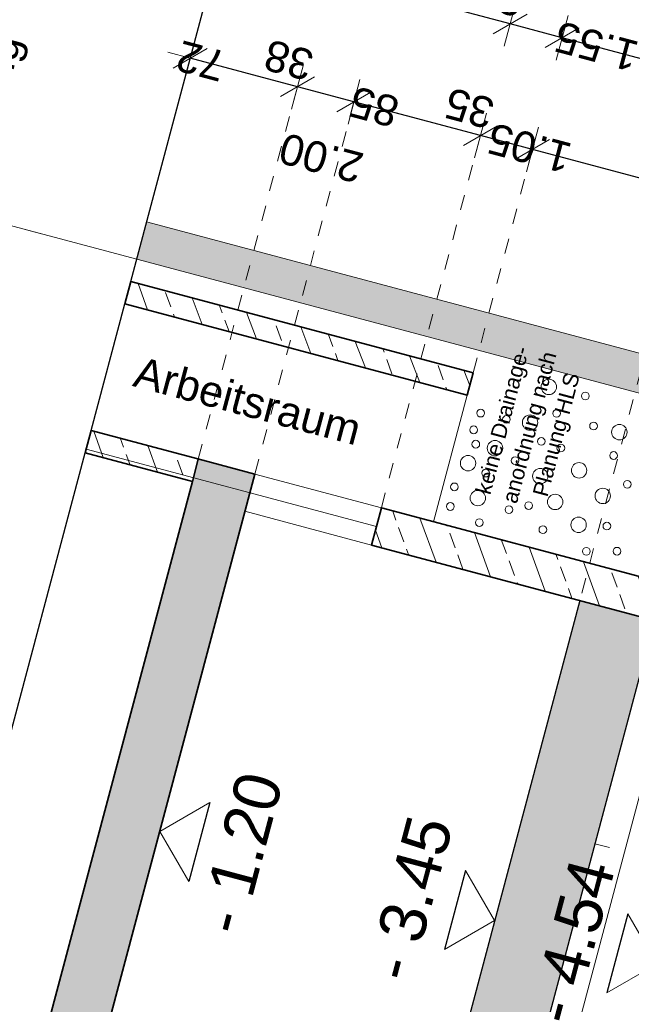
# Model space of a CAD drawing. Header units: metres. Extents: x 4462557 to 4462755, y 5328146 to 5328388.
# Tile 102 of 149: x 4462620.22 to 4462624.19, y 5328328.25 to 5328334.64. Entities that reach past the tile are written whole.
import ezdxf

# ---------------------------------------------------------------- set-up
doc = ezdxf.new("R2010")
doc.units = ezdxf.units.M
doc.header["$PDMODE"] = 65
doc.linetypes.add('AUSGEZOGEN', pattern=[0])
doc.linetypes.add('VERDECKT2_S2', pattern=[0.15, 0.1, -0.05])
for name, color, linetype, lineweight in [('Maßlinie_Allgemein', 7, 'AUSGEZOGEN', 13), ('Schraffur', 7, 'AUSGEZOGEN', 158), ('Standard', 7, 'AUSGEZOGEN', 13)]:
    doc.layers.add(name, color=color, linetype=linetype, lineweight=lineweight)
doc.styles.add('ARIAL', font='ARIAL.TTF')
doc.dimstyles.new('_DIMSTYLE_11', dxfattribs={"dimtxt": 0.2, "dimasz": 0.3, "dimexe": 0, "dimexo": 1e-06, "dimgap": 0.1, "dimtad": 2, "dimdec": 1, "dimlfac": 100, "dimrnd": 0.5, "dimzin": 4, "dimdsep": 46, "dimtxsty": 'ARIAL', "dimblk1": 'ALL_ML_STRICH', "dimblk2": 'ALL_ML_STRICH', "dimsah": 1, "dimcen": 0, "dimse1": 1, "dimse2": 1, "dimclrd": 7, "dimclre": 7, "dimclrt": 7, "dimadec": 0, "dimazin": 0, "dimtfac": 1, "dimtdec": 0, "dimtix": 1, "dimtmove": 2, "dimatfit": 3, "dimfxl": 0, "dimtvp": 1.2, "dimtzin": 0, "dimlwd": 0, "dimlwe": 13, "dimarcsym": 0})
doc.dimstyles.new('_DIMSTYLE_18', dxfattribs={"dimtxt": 0.2, "dimasz": 0.3, "dimexe": 0, "dimexo": 0, "dimgap": 0.1, "dimtad": 2, "dimrnd": 0.01, "dimzin": 4, "dimdsep": 46, "dimtxsty": 'ARIAL', "dimblk1": 'ALL_ML_STRICH', "dimblk2": 'ALL_ML_STRICH', "dimsah": 1, "dimcen": 0, "dimclrd": 7, "dimclre": 7, "dimclrt": 7, "dimadec": 0, "dimazin": 0, "dimtfac": 1, "dimtdec": 0, "dimtix": 1, "dimtmove": 2, "dimatfit": 3, "dimfxl": 0, "dimtzin": 0, "dimlwd": 0, "dimlwe": 13, "dimarcsym": 0})
doc.dimstyles.new('_DIMSTYLE_19', dxfattribs={"dimtxt": 0.2, "dimasz": 0.3, "dimexe": 0, "dimexo": 0, "dimgap": 0.1, "dimtad": 2, "dimdec": 1, "dimlfac": 100, "dimrnd": 1, "dimzin": 4, "dimdsep": 46, "dimtxsty": 'ARIAL', "dimblk1": 'ALL_ML_STRICH', "dimblk2": 'ALL_ML_STRICH', "dimsah": 1, "dimcen": 0, "dimclrd": 7, "dimclre": 7, "dimclrt": 7, "dimadec": 0, "dimazin": 0, "dimtfac": 1, "dimtdec": 0, "dimtix": 1, "dimtmove": 2, "dimatfit": 3, "dimfxl": 0, "dimtvp": 1.2, "dimtzin": 0, "dimlwd": 0, "dimlwe": 13, "dimarcsym": 0})
doc.dimstyles.new('_DIMSTYLE_22', dxfattribs={"dimtxt": 0.2, "dimasz": 0.3, "dimexe": 0, "dimexo": 0, "dimgap": 0.1, "dimtad": 2, "dimdec": 1, "dimlfac": 100, "dimrnd": 1, "dimzin": 4, "dimdsep": 46, "dimtxsty": 'ARIAL', "dimblk1": 'ALL_ML_STRICH', "dimblk2": 'ALL_ML_STRICH', "dimsah": 1, "dimcen": 0, "dimclrd": 7, "dimclre": 7, "dimclrt": 7, "dimadec": 0, "dimazin": 0, "dimtfac": 1, "dimtdec": 0, "dimtix": 1, "dimtmove": 2, "dimatfit": 3, "dimfxl": 0, "dimtzin": 0, "dimlwd": 0, "dimlwe": 13, "dimarcsym": 0})
doc.dimstyles.new('_DIMSTYLE_3', dxfattribs={"dimtxt": 0.2, "dimasz": 0.3, "dimexe": 0, "dimexo": 0, "dimgap": 0.1, "dimtad": 2, "dimrnd": 0.005, "dimzin": 4, "dimdsep": 46, "dimtxsty": 'ARIAL', "dimblk1": 'ALL_ML_STRICH', "dimblk2": 'ALL_ML_STRICH', "dimsah": 1, "dimcen": 0, "dimclrd": 7, "dimclre": 7, "dimclrt": 7, "dimadec": 0, "dimazin": 0, "dimtfac": 1, "dimtdec": 0, "dimtix": 1, "dimtmove": 2, "dimatfit": 3, "dimfxl": 0, "dimtzin": 0, "dimlwd": 0, "dimlwe": 13, "dimarcsym": 0})
doc.dimstyles.new('_DIMSTYLE_5', dxfattribs={"dimtxt": 0.2, "dimasz": 0.3, "dimexe": 0, "dimexo": 0, "dimgap": 0.1, "dimtad": 2, "dimdec": 3, "dimrnd": 0.005, "dimzin": 4, "dimdsep": 46, "dimtxsty": 'ARIAL', "dimblk1": 'ALL_ML_STRICH', "dimblk2": 'ALL_ML_STRICH', "dimsah": 1, "dimcen": 0, "dimclrd": 7, "dimclre": 7, "dimclrt": 7, "dimadec": 0, "dimazin": 0, "dimtfac": 1, "dimtdec": 0, "dimtix": 1, "dimtmove": 2, "dimatfit": 3, "dimfxl": 0, "dimtzin": 0, "dimlwd": 0, "dimlwe": 13, "dimarcsym": 0})
doc.dimstyles.new('_DIMSTYLE_7', dxfattribs={"dimtxt": 0.2, "dimasz": 0.3, "dimexe": 0, "dimexo": 1e-06, "dimgap": 0.1, "dimtad": 2, "dimrnd": 0.005, "dimzin": 4, "dimdsep": 46, "dimtxsty": 'ARIAL', "dimblk1": 'ALL_ML_STRICH', "dimblk2": 'ALL_ML_STRICH', "dimsah": 1, "dimcen": 0, "dimse1": 1, "dimse2": 1, "dimclrd": 7, "dimclre": 7, "dimclrt": 7, "dimadec": 0, "dimazin": 0, "dimtfac": 1, "dimtdec": 0, "dimtix": 1, "dimtmove": 2, "dimatfit": 3, "dimfxl": 0, "dimtzin": 0, "dimlwd": 0, "dimlwe": 13, "dimarcsym": 0})
pattern_1 = [(110, (0, 0), (-0.281907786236, -0.102606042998), []), (110, (-0.14095, -0.0513), (-0.281907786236, -0.102606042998), [0.1, -0.05])]

# ---------------------------------------------------------------- blocks, each defined once
blk = doc.blocks.new('ALL_ML_STRICH')
at = {"color": 0, "linetype": 'ByBlock', "lineweight": -2}
for p, q in [((0, -0.5), (0, 0.5)), ((-0.3, -0.3), (0.3, 0.3)), ((-1, 0), (0.5, 0))]:
    blk.add_line(p, q, dxfattribs=at)
blk = doc.blocks.new('*D248')
at = {"layer": 'DEFPOINTS', "color": 7, "linetype": 'AUSGEZOGEN', "lineweight": 13}
for p in [(4462625.0449, 5328333.4006), (4462623.8538, 5328330.872), (4462624.3371, 5328330.7433)]:
    blk.add_point(p, dxfattribs=at)
at = {"layer": 'Maßlinie_Allgemein', "color": 7, "linetype": 'AUSGEZOGEN', "lineweight": -2}
for p, q in [((4462624.5616, 5328333.5293), (4462624.5616, 5328333.5293)), ((4462625.0449, 5328333.4006), (4462624.5616, 5328333.5293)), ((4462625.0449, 5328333.4006), (4462625.0449, 5328333.4006))]:
    blk.add_line(p, q, dxfattribs=at)
at = {"layer": 'Maßlinie_Allgemein', "color": 7, "linetype": 'AUSGEZOGEN', "lineweight": 13, "xscale": 0.3, "yscale": 0.3, "zscale": 0.3}
for p, rotation in [((4462624.5616, 5328333.5293), 165.0861851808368), ((4462625.0449, 5328333.4006), 345.0861851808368)]:
    blk.add_blockref('ALL_ML_STRICH', p, dxfattribs=dict(at, rotation=rotation))
at = {"layer": 'Maßlinie_Allgemein', "color": 7, "linetype": 'AUSGEZOGEN', "lineweight": 13, "insert": (4462624.5251, 5328333.5426), "char_height": 0.2, "width": 0.8, "attachment_point": 5, "rotation": 165.08619, "style": 'ARIAL'}
blk.add_mtext('\\A1;{\\A1;{50\\H0.132000;\\S^ ;}}', dxfattribs=at)
blk = doc.blocks.new('*D249')
at = {"layer": 'DEFPOINTS', "color": 7, "linetype": 'AUSGEZOGEN', "lineweight": 13}
for p in [(4462624.5616, 5328333.5293), (4462622.9035, 5328331.3838), (4462623.8538, 5328330.872)]:
    blk.add_point(p, dxfattribs=at)
at = {"layer": 'Maßlinie_Allgemein', "color": 7, "linetype": 'AUSGEZOGEN', "lineweight": -2}
for p, q in [((4462623.547, 5328333.7996), (4462623.547, 5328333.7996)), ((4462624.5616, 5328333.5293), (4462623.547, 5328333.7996)), ((4462624.5616, 5328333.5293), (4462624.5616, 5328333.5293))]:
    blk.add_line(p, q, dxfattribs=at)
at = {"layer": 'Maßlinie_Allgemein', "color": 7, "linetype": 'AUSGEZOGEN', "lineweight": 13, "xscale": 0.3, "yscale": 0.3, "zscale": 0.3}
for p, rotation in [((4462623.547, 5328333.7996), 165.0861851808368), ((4462624.5616, 5328333.5293), 345.0861851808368)]:
    blk.add_blockref('ALL_ML_STRICH', p, dxfattribs=dict(at, rotation=rotation))
at = {"layer": 'Maßlinie_Allgemein', "color": 7, "linetype": 'AUSGEZOGEN', "lineweight": 13, "insert": (4462623.5272, 5328333.8084), "char_height": 0.2, "width": 0.8, "attachment_point": 5, "rotation": 165.08619, "style": 'ARIAL'}
blk.add_mtext('\\A1;{\\A1;{1.05\\H0.132000;\\S^ ;}}', dxfattribs=at)
blk = doc.blocks.new('*D250')
at = {"layer": 'DEFPOINTS', "color": 7, "linetype": 'AUSGEZOGEN', "lineweight": 13}
for p in [(4462623.547, 5328333.7996), (4462622.5653, 5328331.4739), (4462622.9035, 5328331.3838)]:
    blk.add_point(p, dxfattribs=at)
at = {"layer": 'Maßlinie_Allgemein', "color": 7, "linetype": 'AUSGEZOGEN', "lineweight": -2}
for p, q in [((4462623.2087, 5328333.8897), (4462623.2087, 5328333.8897)), ((4462623.547, 5328333.7996), (4462623.2087, 5328333.8897)), ((4462623.547, 5328333.7996), (4462623.547, 5328333.7996))]:
    blk.add_line(p, q, dxfattribs=at)
at = {"layer": 'Maßlinie_Allgemein', "color": 7, "linetype": 'AUSGEZOGEN', "lineweight": 13, "xscale": 0.3, "yscale": 0.3, "zscale": 0.3}
for p, rotation in [((4462623.2087, 5328333.8897), 165.0861851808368), ((4462623.547, 5328333.7996), 345.0861851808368)]:
    blk.add_blockref('ALL_ML_STRICH', p, dxfattribs=dict(at, rotation=rotation))
at = {"layer": 'Maßlinie_Allgemein', "color": 7, "linetype": 'AUSGEZOGEN', "lineweight": 13, "insert": (4462623.1373, 5328334.0676), "char_height": 0.2, "width": 0.8, "attachment_point": 5, "rotation": 165.08619, "style": 'ARIAL'}
blk.add_mtext('\\A1;{\\A1;{35\\H0.132000;\\S^ ;}}', dxfattribs=at)
blk = doc.blocks.new('*D251')
at = {"layer": 'DEFPOINTS', "color": 7, "linetype": 'AUSGEZOGEN', "lineweight": 13}
for p in [(4462623.2087, 5328333.8897), (4462621.744, 5328331.6926), (4462622.5653, 5328331.4739)]:
    blk.add_point(p, dxfattribs=at)
at = {"layer": 'Maßlinie_Allgemein', "color": 7, "linetype": 'AUSGEZOGEN', "lineweight": -2}
for p, q in [((4462622.3874, 5328334.1084), (4462622.3874, 5328334.1084)), ((4462623.2087, 5328333.8897), (4462622.3874, 5328334.1084)), ((4462623.2087, 5328333.8897), (4462623.2087, 5328333.8897))]:
    blk.add_line(p, q, dxfattribs=at)
at = {"layer": 'Maßlinie_Allgemein', "color": 7, "linetype": 'AUSGEZOGEN', "lineweight": 13, "xscale": 0.3, "yscale": 0.3, "zscale": 0.3}
for p, rotation in [((4462622.3874, 5328334.1084), 165.0861851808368), ((4462623.2087, 5328333.8897), 345.0861851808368)]:
    blk.add_blockref('ALL_ML_STRICH', p, dxfattribs=dict(at, rotation=rotation))
at = {"layer": 'Maßlinie_Allgemein', "color": 7, "linetype": 'AUSGEZOGEN', "lineweight": 13, "insert": (4462622.5189, 5328334.0769), "char_height": 0.2, "width": 0.8, "attachment_point": 5, "rotation": 165.08619, "style": 'ARIAL'}
blk.add_mtext('\\A1;{\\A1;{85\\H0.132000;\\S^ ;}}', dxfattribs=at)
at = {"layer": 'Maßlinie_Allgemein', "color": 7, "linetype": 'AUSGEZOGEN', "lineweight": 13, "insert": (4462622.4111, 5328333.5768), "char_height": 0.2, "width": 0.01, "attachment_point": 1, "rotation": 165.08619, "line_spacing_factor": 0.60241, "style": 'ARIAL'}
blk.add_mtext('\\A1;{2.00\\H0.132000;\\S^ ;}', dxfattribs=at)
blk = doc.blocks.new('*D252')
at = {"layer": 'DEFPOINTS', "color": 7, "linetype": 'AUSGEZOGEN', "lineweight": 13}
for p in [(4462622.3874, 5328334.1084), (4462621.3768, 5328331.7904), (4462621.744, 5328331.6926)]:
    blk.add_point(p, dxfattribs=at)
at = {"layer": 'Maßlinie_Allgemein', "color": 7, "linetype": 'AUSGEZOGEN', "lineweight": -2}
for p, q in [((4462622.0202, 5328334.2062), (4462622.0202, 5328334.2062)), ((4462622.3874, 5328334.1084), (4462622.0202, 5328334.2062)), ((4462622.3874, 5328334.1084), (4462622.3874, 5328334.1084))]:
    blk.add_line(p, q, dxfattribs=at)
at = {"layer": 'Maßlinie_Allgemein', "color": 7, "linetype": 'AUSGEZOGEN', "lineweight": 13, "xscale": 0.3, "yscale": 0.3, "zscale": 0.3}
for p, rotation in [((4462622.0202, 5328334.2062), 165.0861851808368), ((4462622.3874, 5328334.1084), 345.0861851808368)]:
    blk.add_blockref('ALL_ML_STRICH', p, dxfattribs=dict(at, rotation=rotation))
at = {"layer": 'Maßlinie_Allgemein', "color": 7, "linetype": 'AUSGEZOGEN', "lineweight": 13, "insert": (4462621.9638, 5328334.3801), "char_height": 0.2, "width": 0.8, "attachment_point": 5, "rotation": 165.08619, "style": 'ARIAL'}
blk.add_mtext('\\A1;{\\A1;{38\\H0.132000;\\S^ ;}}', dxfattribs=at)
blk = doc.blocks.new('*D253')
at = {"layer": 'DEFPOINTS', "color": 7, "linetype": 'AUSGEZOGEN', "lineweight": 13}
for p in [(4462622.0202, 5328334.2062), (4462620.9383, 5328332.9421), (4462621.3768, 5328331.7904)]:
    blk.add_point(p, dxfattribs=at)
at = {"layer": 'Maßlinie_Allgemein', "color": 7, "linetype": 'AUSGEZOGEN', "lineweight": -2}
for p, q in [((4462621.3243, 5328334.3916), (4462621.3243, 5328334.3916)), ((4462622.0202, 5328334.2062), (4462621.3243, 5328334.3916)), ((4462622.0202, 5328334.2062), (4462622.0202, 5328334.2062))]:
    blk.add_line(p, q, dxfattribs=at)
at = {"layer": 'Maßlinie_Allgemein', "color": 7, "linetype": 'AUSGEZOGEN', "lineweight": 13, "xscale": 0.3, "yscale": 0.3, "zscale": 0.3}
for p, rotation in [((4462621.3243, 5328334.3916), 165.0861851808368), ((4462622.0202, 5328334.2062), 345.0861851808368)]:
    blk.add_blockref('ALL_ML_STRICH', p, dxfattribs=dict(at, rotation=rotation))
at = {"layer": 'Maßlinie_Allgemein', "color": 7, "linetype": 'AUSGEZOGEN', "lineweight": 13, "insert": (4462621.3939, 5328334.373), "char_height": 0.2, "width": 0.8, "attachment_point": 5, "rotation": 165.08619, "style": 'ARIAL'}
blk.add_mtext('\\A1;{\\A1;{72\\H0.132000;\\S^ ;}}', dxfattribs=at)
blk = doc.blocks.new('*D498')
at = {"layer": 'DEFPOINTS', "color": 7, "linetype": 'AUSGEZOGEN', "lineweight": 13}
for p in [(4462626.1937, 5328335.4231), (4462620.9383, 5328332.9421), (4462625.042, 5328331.0988)]:
    blk.add_point(p, dxfattribs=at)
at = {"layer": 'Maßlinie_Allgemein', "color": 7, "linetype": 'AUSGEZOGEN', "lineweight": -2}
blk.add_line((4462626.1937, 5328335.4231), (4462621.9034, 5328336.5658), dxfattribs=at)
at = {"layer": 'Maßlinie_Allgemein', "color": 7, "linetype": 'AUSGEZOGEN', "lineweight": 13, "xscale": 0.3, "yscale": 0.3, "zscale": 0.3}
for p, rotation in [((4462621.9034, 5328336.5658), 165.086184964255), ((4462626.1937, 5328335.4231), 345.086184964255)]:
    blk.add_blockref('ALL_ML_STRICH', p, dxfattribs=dict(at, rotation=rotation))
at = {"layer": 'Maßlinie_Allgemein', "color": 7, "linetype": 'AUSGEZOGEN', "lineweight": 13, "insert": (4462623.5218, 5328336.1347), "char_height": 0.2, "width": 0.8, "attachment_point": 5, "rotation": 165.08618, "style": 'ARIAL'}
blk.add_mtext('\\A1;{\\A1;{4.44\\H0.132000;\\S^ ;}}', dxfattribs=at)
blk = doc.blocks.new('*D499')
at = {"layer": 'DEFPOINTS', "color": 7, "linetype": 'AUSGEZOGEN', "lineweight": 13}
for p in [(4462626.0007, 5328334.6983), (4462623.1609, 5328332.3501), (4462625.042, 5328331.0988)]:
    blk.add_point(p, dxfattribs=at)
at = {"layer": 'Maßlinie_Allgemein', "color": 7, "linetype": 'AUSGEZOGEN', "lineweight": -2}
blk.add_line((4462626.0007, 5328334.6983), (4462623.933, 5328335.2491), dxfattribs=at)
at = {"layer": 'Maßlinie_Allgemein', "color": 7, "linetype": 'AUSGEZOGEN', "lineweight": 13, "xscale": 0.3, "yscale": 0.3, "zscale": 0.3}
for p, rotation in [((4462623.933, 5328335.2491), 165.0861849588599), ((4462626.0007, 5328334.6983), 345.0861849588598)]:
    blk.add_blockref('ALL_ML_STRICH', p, dxfattribs=dict(at, rotation=rotation))
at = {"layer": 'Maßlinie_Allgemein', "color": 7, "linetype": 'AUSGEZOGEN', "lineweight": 13, "insert": (4462624.4401, 5328335.114), "char_height": 0.2, "width": 0.8, "attachment_point": 5, "rotation": 165.08618, "style": 'ARIAL'}
blk.add_mtext('\\A1;{\\A1;{2.14\\H0.132000;\\S^ ;}}', dxfattribs=at)
blk = doc.blocks.new('*D500')
at = {"layer": 'DEFPOINTS', "color": 7, "linetype": 'AUSGEZOGEN', "lineweight": 13}
for p in [(4462623.933, 5328335.2491), (4462620.9383, 5328332.9421), (4462623.1609, 5328332.3501)]:
    blk.add_point(p, dxfattribs=at)
at = {"layer": 'Maßlinie_Allgemein', "color": 7, "linetype": 'AUSGEZOGEN', "lineweight": -2}
blk.add_line((4462623.933, 5328335.2491), (4462621.7104, 5328335.841), dxfattribs=at)
at = {"layer": 'Maßlinie_Allgemein', "color": 7, "linetype": 'AUSGEZOGEN', "lineweight": 13, "xscale": 0.3, "yscale": 0.3, "zscale": 0.3}
for p, rotation in [((4462621.7104, 5328335.841), 165.0861849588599), ((4462623.933, 5328335.2491), 345.0861849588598)]:
    blk.add_blockref('ALL_ML_STRICH', p, dxfattribs=dict(at, rotation=rotation))
at = {"layer": 'Maßlinie_Allgemein', "color": 7, "linetype": 'AUSGEZOGEN', "lineweight": 13, "insert": (4462622.2958, 5328335.6888), "char_height": 0.2, "width": 0.8, "attachment_point": 5, "rotation": 165.08618, "style": 'ARIAL'}
blk.add_mtext('\\A1;{\\A1;{2.30\\H0.132000;\\S^ ;}}', dxfattribs=at)
blk = doc.blocks.new('*D502')
at = {"layer": 'DEFPOINTS', "color": 7, "linetype": 'AUSGEZOGEN', "lineweight": 13}
for p in [(4462625.2379, 5328334.1254), (4462622.9035, 5328331.3838), (4462624.3371, 5328330.7433)]:
    blk.add_point(p, dxfattribs=at)
at = {"layer": 'Maßlinie_Allgemein', "color": 7, "linetype": 'AUSGEZOGEN', "lineweight": -2}
blk.add_line((4462625.2379, 5328334.1254), (4462623.74, 5328334.5243), dxfattribs=at)
at = {"layer": 'Maßlinie_Allgemein', "color": 7, "linetype": 'AUSGEZOGEN', "lineweight": 13, "yscale": 0.3, "zscale": 0.3}
for p, xscale, rotation in [((4462623.74, 5328334.5243), 0.3000000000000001, 165.0861850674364), ((4462625.2379, 5328334.1254), 0.3, 345.0861850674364)]:
    blk.add_blockref('ALL_ML_STRICH', p, dxfattribs=dict(at, xscale=xscale, rotation=rotation))
at = {"layer": 'Maßlinie_Allgemein', "color": 7, "linetype": 'AUSGEZOGEN', "lineweight": 13, "insert": (4462623.9619, 5328334.4687), "char_height": 0.2, "width": 0.8, "attachment_point": 5, "rotation": 165.08619, "style": 'ARIAL'}
blk.add_mtext('\\A1;{\\A1;{1.55\\H0.132000;\\S^ ;}}', dxfattribs=at)
blk = doc.blocks.new('*D503')
at = {"layer": 'DEFPOINTS', "color": 7, "linetype": 'AUSGEZOGEN', "lineweight": 13}
for p in [(4462623.74, 5328334.5243), (4462622.5653, 5328331.4739), (4462622.9035, 5328331.3838)]:
    blk.add_point(p, dxfattribs=at)
at = {"layer": 'Maßlinie_Allgemein', "color": 7, "linetype": 'AUSGEZOGEN', "lineweight": -2}
blk.add_line((4462623.74, 5328334.5243), (4462623.4018, 5328334.6144), dxfattribs=at)
at = {"layer": 'Maßlinie_Allgemein', "color": 7, "linetype": 'AUSGEZOGEN', "lineweight": 13, "yscale": 0.3, "zscale": 0.3}
for p, xscale, rotation in [((4462623.4018, 5328334.6144), 0.3000000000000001, 165.0861850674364), ((4462623.74, 5328334.5243), 0.3, 345.0861850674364)]:
    blk.add_blockref('ALL_ML_STRICH', p, dxfattribs=dict(at, xscale=xscale, rotation=rotation))
at = {"layer": 'Maßlinie_Allgemein', "color": 7, "linetype": 'AUSGEZOGEN', "lineweight": 13, "insert": (4462623.3304, 5328334.7923), "char_height": 0.2, "width": 0.8, "attachment_point": 5, "rotation": 165.08619, "style": 'ARIAL'}
blk.add_mtext('\\A1;{\\A1;{35\\H0.132000;\\S^ ;}}', dxfattribs=at)
blk = doc.blocks.new('*D504')
at = {"layer": 'DEFPOINTS', "color": 7, "linetype": 'AUSGEZOGEN', "lineweight": 13}
for p in [(4462623.4018, 5328334.6144), (4462620.6809, 5328331.9758), (4462622.5653, 5328331.4739)]:
    blk.add_point(p, dxfattribs=at)
at = {"layer": 'Maßlinie_Allgemein', "color": 7, "linetype": 'AUSGEZOGEN', "lineweight": -2}
blk.add_line((4462623.4018, 5328334.6144), (4462621.5174, 5328335.1163), dxfattribs=at)
at = {"layer": 'Maßlinie_Allgemein', "color": 7, "linetype": 'AUSGEZOGEN', "lineweight": 13, "yscale": 0.3, "zscale": 0.3}
for p, xscale, rotation in [((4462621.5174, 5328335.1163), 0.3000000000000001, 165.0861850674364), ((4462623.4018, 5328334.6144), 0.3, 345.0861850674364)]:
    blk.add_blockref('ALL_ML_STRICH', p, dxfattribs=dict(at, xscale=xscale, rotation=rotation))
at = {"layer": 'Maßlinie_Allgemein', "color": 7, "linetype": 'AUSGEZOGEN', "lineweight": 13, "insert": (4462621.9325, 5328335.0092), "char_height": 0.2, "width": 0.8, "attachment_point": 5, "rotation": 165.08619, "style": 'ARIAL'}
blk.add_mtext('\\A1;{\\A1;{1.95\\H0.132000;\\S^ ;}}', dxfattribs=at)
blk = doc.blocks.new('*D507')
at = {"layer": 'DEFPOINTS', "color": 7, "linetype": 'AUSGEZOGEN', "lineweight": 13}
for p in [(4462624.5847, 5328330.936), (4462600.5756, 5328252.2133), (4462607.6295, 5328250.3346)]:
    blk.add_point(p, dxfattribs=at)
at = {"layer": 'Maßlinie_Allgemein', "color": 7, "linetype": 'AUSGEZOGEN', "lineweight": -2}
for p, q in [((4462607.6295, 5328250.3346), (4462628.7978, 5328329.8139)), ((4462628.7978, 5328329.8139), (4462628.7978, 5328329.8139)), ((4462607.6295, 5328250.3346), (4462607.6295, 5328250.3346))]:
    blk.add_line(p, q, dxfattribs=at)
at = {"layer": 'Maßlinie_Allgemein', "color": 7, "linetype": 'AUSGEZOGEN', "lineweight": 13, "xscale": 0.3, "yscale": 0.3, "zscale": 0.3}
for p, rotation in [((4462628.7978, 5328329.8139), 75.08618496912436), ((4462607.6295, 5328250.3346), 255.0861849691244)]:
    blk.add_blockref('ALL_ML_STRICH', p, dxfattribs=dict(at, rotation=rotation))
at = {"layer": 'Maßlinie_Allgemein', "color": 7, "linetype": 'AUSGEZOGEN', "lineweight": 13, "insert": (4462618.0187, 5328290.1324), "char_height": 0.2, "width": 1, "attachment_point": 5, "rotation": 75.08618, "style": 'ARIAL'}
blk.add_mtext('\\A1;{\\A1;{82.25\\H0.132000;\\S^ ;}}', dxfattribs=at)
blk = doc.blocks.new('*D508')
at = {"layer": 'DEFPOINTS', "color": 7, "linetype": 'AUSGEZOGEN', "lineweight": 13}
for p in [(4462622.4374, 5328338.5709), (4462624.5847, 5328330.936), (4462628.7978, 5328329.8139)]:
    blk.add_point(p, dxfattribs=at)
at = {"layer": 'Maßlinie_Allgemein', "color": 7, "linetype": 'AUSGEZOGEN', "lineweight": -2}
for p, q in [((4462628.7978, 5328329.8139), (4462630.5544, 5328336.409)), ((4462630.5544, 5328336.409), (4462630.5544, 5328336.409)), ((4462628.7978, 5328329.8139), (4462628.7978, 5328329.8139))]:
    blk.add_line(p, q, dxfattribs=at)
at = {"layer": 'Maßlinie_Allgemein', "color": 7, "linetype": 'AUSGEZOGEN', "lineweight": 13, "xscale": 0.3, "yscale": 0.3, "zscale": 0.3}
for p, rotation in [((4462630.5544, 5328336.409), 75.08618496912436), ((4462628.7978, 5328329.8139), 255.0861849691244)]:
    blk.add_blockref('ALL_ML_STRICH', p, dxfattribs=dict(at, rotation=rotation))
at = {"layer": 'Maßlinie_Allgemein', "color": 7, "linetype": 'AUSGEZOGEN', "lineweight": 13, "insert": (4462628.6953, 5328330.8232), "char_height": 0.2, "width": 0.01, "attachment_point": 1, "rotation": 75.08618, "line_spacing_factor": 0.60241, "style": 'ARIAL'}
blk.add_mtext('von Gebäude bis zur Grundstückgrenze', dxfattribs=at)
blk = doc.blocks.new('*D510')
at = {"layer": 'DEFPOINTS', "color": 7, "linetype": 'AUSGEZOGEN', "lineweight": 13}
for p in [(4462624.5847, 5328330.936), (4462595.1238, 5328235.1248), (4462603.7433, 5328232.8291)]:
    blk.add_point(p, dxfattribs=at)
at = {"layer": 'Maßlinie_Allgemein', "color": 7, "linetype": 'AUSGEZOGEN', "lineweight": -2}
for p, q in [((4462603.7433, 5328232.8291), (4462629.5226, 5328329.6209)), ((4462629.5226, 5328329.6209), (4462629.5226, 5328329.6209)), ((4462603.7433, 5328232.8291), (4462603.7433, 5328232.8291))]:
    blk.add_line(p, q, dxfattribs=at)
at = {"layer": 'Maßlinie_Allgemein', "color": 7, "linetype": 'AUSGEZOGEN', "lineweight": 13, "xscale": 0.3, "yscale": 0.3, "zscale": 0.3}
for p, rotation in [((4462629.5226, 5328329.6209), 75.08618496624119), ((4462603.7433, 5328232.8291), 255.0861849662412)]:
    blk.add_blockref('ALL_ML_STRICH', p, dxfattribs=dict(at, rotation=rotation))
at = {"layer": 'Maßlinie_Allgemein', "color": 7, "linetype": 'AUSGEZOGEN', "lineweight": 13, "insert": (4462616.4414, 5328281.2962), "char_height": 0.2, "width": 1.4, "attachment_point": 5, "rotation": 75.08618, "style": 'ARIAL'}
blk.add_mtext('\\A1;{\\A1;{100.16\\H0.132000;\\S5^ ;}}', dxfattribs=at)
blk = doc.blocks.new('*D511')
at = {"layer": 'DEFPOINTS', "color": 7, "linetype": 'AUSGEZOGEN', "lineweight": 13}
for p in [(4462622.4374, 5328338.5709), (4462624.5847, 5328330.936), (4462629.5226, 5328329.6209)]:
    blk.add_point(p, dxfattribs=at)
at = {"layer": 'Maßlinie_Allgemein', "color": 7, "linetype": 'AUSGEZOGEN', "lineweight": -2}
for p, q in [((4462629.5226, 5328329.6209), (4462631.2791, 5328336.216)), ((4462631.2791, 5328336.216), (4462631.2791, 5328336.216)), ((4462629.5226, 5328329.6209), (4462629.5226, 5328329.6209))]:
    blk.add_line(p, q, dxfattribs=at)
at = {"layer": 'Maßlinie_Allgemein', "color": 7, "linetype": 'AUSGEZOGEN', "lineweight": 13, "xscale": 0.3, "yscale": 0.3, "zscale": 0.3}
for p, rotation in [((4462631.2791, 5328336.216), 75.08618496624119), ((4462629.5226, 5328329.6209), 255.0861849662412)]:
    blk.add_blockref('ALL_ML_STRICH', p, dxfattribs=dict(at, rotation=rotation))
at = {"layer": 'Maßlinie_Allgemein', "color": 7, "linetype": 'AUSGEZOGEN', "lineweight": 13, "insert": (4462629.6382, 5328331.2346), "char_height": 0.2, "width": 0.01, "attachment_point": 1, "rotation": 75.08618, "line_spacing_factor": 0.60241, "style": 'ARIAL'}
blk.add_mtext('Restraum 9.32 m bis 13.54 m', dxfattribs=at)
blk = doc.blocks.new('*D517')
at = {"layer": 'DEFPOINTS', "color": 7, "linetype": 'AUSGEZOGEN', "lineweight": 13}
for p in [(4462624.3371, 5328330.7433), (4462613.4068, 5328289.7039), (4462616.3537, 5328288.919)]:
    blk.add_point(p, dxfattribs=at)
at = {"layer": 'Maßlinie_Allgemein', "color": 7, "linetype": 'AUSGEZOGEN', "lineweight": -2}
for p, q in [((4462616.3537, 5328288.919), (4462627.284, 5328329.9584)), ((4462627.284, 5328329.9584), (4462627.284, 5328329.9584)), ((4462616.3537, 5328288.919), (4462616.3537, 5328288.919))]:
    blk.add_line(p, q, dxfattribs=at)
at = {"layer": 'Maßlinie_Allgemein', "color": 7, "linetype": 'AUSGEZOGEN', "lineweight": 13, "xscale": 0.3, "yscale": 0.3, "zscale": 0.3}
for p, rotation in [((4462627.284, 5328329.9584), 75.08618456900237), ((4462616.3537, 5328288.919), 255.0861845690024)]:
    blk.add_blockref('ALL_ML_STRICH', p, dxfattribs=dict(at, rotation=rotation))
at = {"layer": 'Maßlinie_Allgemein', "color": 7, "linetype": 'AUSGEZOGEN', "lineweight": 13, "insert": (4462621.6273, 5328309.4967), "char_height": 0.2, "width": 1, "attachment_point": 5, "rotation": 75.08618, "style": 'ARIAL'}
blk.add_mtext('\\A1;{\\A1;{42.47\\H0.132000;\\S^ ;}}', dxfattribs=at)
blk = doc.blocks.new('*D521')
at = {"layer": 'DEFPOINTS', "color": 7, "linetype": 'AUSGEZOGEN', "lineweight": 13}
for p in [(4462622.4374, 5328338.5709), (4462626.0176, 5328332.0032), (4462627.7087, 5328331.5528)]:
    blk.add_point(p, dxfattribs=at)
at = {"layer": 'Maßlinie_Allgemein', "color": 7, "linetype": 'AUSGEZOGEN', "lineweight": -2}
for p, q in [((4462627.7087, 5328331.5528), (4462629.1049, 5328336.7951)), ((4462629.1049, 5328336.7951), (4462629.1049, 5328336.7951)), ((4462627.7087, 5328331.5528), (4462627.7087, 5328331.5528))]:
    blk.add_line(p, q, dxfattribs=at)
at = {"layer": 'Maßlinie_Allgemein', "color": 7, "linetype": 'AUSGEZOGEN', "lineweight": 13, "xscale": 0.3, "yscale": 0.3, "zscale": 0.3}
for p, rotation in [((4462629.1049, 5328336.7951), 75.08618456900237), ((4462627.7087, 5328331.5528), 255.0861845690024)]:
    blk.add_blockref('ALL_ML_STRICH', p, dxfattribs=dict(at, rotation=rotation))
at = {"layer": 'Maßlinie_Allgemein', "color": 7, "linetype": 'AUSGEZOGEN', "lineweight": 13, "insert": (4462627.458, 5328332.0058), "char_height": 0.2, "width": 0.01, "attachment_point": 1, "rotation": 75.08618, "line_spacing_factor": 0.60241, "style": 'ARIAL'}
blk.add_mtext('von Verbau bis zur Grundstückgrenze', dxfattribs=at)
blk = doc.blocks.new('*D525')
at = {"layer": 'DEFPOINTS', "color": 7, "linetype": 'AUSGEZOGEN', "lineweight": 13}
for p in [(4462624.5204, 5328330.6944), (4462603.2975, 5328251.7471), (4462606.9691, 5328250.7692)]:
    blk.add_point(p, dxfattribs=at)
at = {"layer": 'Maßlinie_Allgemein', "color": 7, "linetype": 'AUSGEZOGEN', "lineweight": -2}
for p, q in [((4462606.9691, 5328250.7692), (4462628.0088, 5328329.7654)), ((4462628.0088, 5328329.7654), (4462628.0088, 5328329.7654)), ((4462606.9691, 5328250.7692), (4462606.9691, 5328250.7692))]:
    blk.add_line(p, q, dxfattribs=at)
at = {"layer": 'Maßlinie_Allgemein', "color": 7, "linetype": 'AUSGEZOGEN', "lineweight": 13, "xscale": 0.3, "yscale": 0.3, "zscale": 0.3}
for p, rotation in [((4462628.0088, 5328329.7654), 75.08618456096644), ((4462606.9691, 5328250.7692), 255.0861845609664)]:
    blk.add_blockref('ALL_ML_STRICH', p, dxfattribs=dict(at, rotation=rotation))
at = {"layer": 'Maßlinie_Allgemein', "color": 7, "linetype": 'AUSGEZOGEN', "lineweight": 13, "insert": (4462617.2939, 5328290.3254), "char_height": 0.2, "width": 1, "attachment_point": 5, "rotation": 75.08618, "style": 'ARIAL'}
blk.add_mtext('\\A1;{\\A1;{81.75\\H0.132000;\\S^ ;}}', dxfattribs=at)
blk = doc.blocks.new('*D528')
at = {"layer": 'DEFPOINTS', "color": 7, "linetype": 'AUSGEZOGEN', "lineweight": 13}
for p in [(4462622.4374, 5328338.5709), (4462625.3316, 5328332.1859), (4462628.4334, 5328331.3598)]:
    blk.add_point(p, dxfattribs=at)
at = {"layer": 'Maßlinie_Allgemein', "color": 7, "linetype": 'AUSGEZOGEN', "lineweight": -2}
for p, q in [((4462628.4334, 5328331.3598), (4462629.8296, 5328336.602)), ((4462629.8296, 5328336.602), (4462629.8296, 5328336.602)), ((4462628.4334, 5328331.3598), (4462628.4334, 5328331.3598))]:
    blk.add_line(p, q, dxfattribs=at)
at = {"layer": 'Maßlinie_Allgemein', "color": 7, "linetype": 'AUSGEZOGEN', "lineweight": 13, "xscale": 0.3, "yscale": 0.3, "zscale": 0.3}
for p, rotation in [((4462629.8296, 5328336.602), 75.08618456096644), ((4462628.4334, 5328331.3598), 255.0861845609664)]:
    blk.add_blockref('ALL_ML_STRICH', p, dxfattribs=dict(at, rotation=rotation))
at = {"layer": 'Maßlinie_Allgemein', "color": 7, "linetype": 'AUSGEZOGEN', "lineweight": 13, "insert": (4462628.3691, 5328332.297), "char_height": 0.2, "width": 0.01, "attachment_point": 1, "rotation": 75.08618, "line_spacing_factor": 0.60241, "style": 'ARIAL'}
blk.add_mtext('Restraum 7.92 m bis 12.14 m', dxfattribs=at)

msp = doc.modelspace()

# ---------------------------------------------------------------- hatches: boundary and pattern name
at = {"layer": 'Schraffur', "linetype": 'AUSGEZOGEN', "lineweight": 18}
h = msp.add_hatch(dxfattribs=at)
h.set_pattern_fill('SCHRAFFUR_7', scale=0.1, angle=65, style=0, pattern_type=2)
h.set_pattern_definition(pattern_1)
h.paths.add_polyline_path([(4462623.1223, 5328332.20516), (4462623.16091, 5328332.35011), (4462620.93828, 5328332.94208), (4462620.89967, 5328332.79713)], flags=0)
h = msp.add_hatch(dxfattribs=at)
h.set_pattern_fill('SCHRAFFUR_7', scale=0.1, angle=65, style=0, pattern_type=2)
h.set_pattern_definition(pattern_1)
h.paths.add_polyline_path([(4462620.64231, 5328331.83082), (4462621.33816, 5328331.64549), (4462621.37677, 5328331.79044), (4462620.68091, 5328331.97577)], flags=0)
h = msp.add_hatch(dxfattribs=at)
h.set_pattern_fill('SCHRAFFUR_7', scale=0.1, angle=65, style=0, pattern_type=2)
h.set_pattern_definition(pattern_1)
h.paths.add_polyline_path([(4462610.7493, 5328290.4117), (4462616.95696, 5328313.7192), (4462621.74396, 5328331.69264), (4462621.37677, 5328331.79044), (4462616.58976, 5328313.81699), (4462610.44644, 5328290.75108), (4462610.32407, 5328290.68018), (4462610.28547, 5328290.53524)], flags=0)
h = msp.add_hatch(dxfattribs=at)
h.set_pattern_fill('SCHRAFFUR_7', scale=0.1, angle=65, style=0, pattern_type=2)
h.set_pattern_definition(pattern_1)
h.paths.add_polyline_path([(4462624.52038, 5328330.69446), (4462624.58472, 5328330.93604), (4462622.56533, 5328331.47388), (4462622.50099, 5328331.2323)], flags=0)
at = {"layer": 'Standard', "linetype": 'AUSGEZOGEN', "lineweight": 13}
msp.add_hatch(color=255, dxfattribs=at).paths.add_polyline_path([(4462625.9533, 5328331.76162), (4462620.97688, 5328333.08703), (4462621.04123, 5328333.32861), (4462626.01764, 5328332.0032)], flags=16)
at = {"layer": 'Standard', "linetype": 'AUSGEZOGEN', "lineweight": 18}
msp.add_hatch(color=254, dxfattribs=at).paths.add_polyline_path([(4462613.40681, 5328289.7039), (4462619.61448, 5328313.0114), (4462624.33714, 5328330.74326), (4462623.85383, 5328330.87199), (4462619.13117, 5328313.14012), (4462612.92351, 5328289.83263)])

# ---------------------------------------------------------------- linework, layer by layer
at = {"layer": 'Standard', "color": 7, "linetype": 'AUSGEZOGEN', "lineweight": 25}
for p, q in [((4462620.93828, 5328332.94208), (4462622.6948, 5328339.53717)), ((4462620.68091, 5328331.97577), (4462620.89967, 5328332.79713)), ((4462620.06324, 5328329.65661), (4462620.64231, 5328331.83082)), ((4462623.85383, 5328330.87199), (4462619.13117, 5328313.14012)), ((4462624.33714, 5328330.74326), (4462619.61448, 5328313.0114)), ((4462621.45076, 5328329.56147), (4462621.31428, 5328329.04901)), ((4462623.1125, 5328329.11889), (4462622.97602, 5328328.60642)), ((4462624.16558, 5328328.83841), (4462624.02909, 5328328.32595))]:
    msp.add_line(p, q, dxfattribs=at)
at = {"layer": 'Standard', "color": 7, "linetype": 'VERDECKT2_S2', "lineweight": 18}
for p, q in [((4462622.02018, 5328334.20622), (4462621.37677, 5328331.79044)), ((4462622.38738, 5328334.10842), (4462621.74396, 5328331.69264)), ((4462623.20875, 5328333.88966), (4462622.56533, 5328331.47388)), ((4462623.54696, 5328333.79958), (4462623.16091, 5328332.35011)), ((4462624.56159, 5328333.52935), (4462623.85383, 5328330.87199))]:
    msp.add_line(p, q, dxfattribs=at)
at = {"layer": 'Standard', "color": 7, "linetype": 'AUSGEZOGEN', "lineweight": 18}
for p, q in [((4462620.97688, 5328333.08703), (4462620.1072, 5328333.31866)), ((4462621.04123, 5328333.32861), (4462626.01764, 5328332.0032)), ((4462620.97688, 5328333.08703), (4462625.9533, 5328331.76162)), ((4462623.1223, 5328332.20516), (4462622.90354, 5328331.3838)), ((4462622.56533, 5328331.47388), (4462621.74396, 5328331.69264)), ((4462622.50099, 5328331.2323), (4462621.67962, 5328331.45106))]:
    msp.add_line(p, q, dxfattribs=at)
at = {"layer": 'Standard', "color": 52, "linetype": 'AUSGEZOGEN', "lineweight": 13}
for p, q in [((4462620.25215, 5328333.28005), (4462620.34878, 5328333.25432)), ((4462623.95073, 5328329.29389), (4462624.04736, 5328329.26815))]:
    msp.add_line(p, q, dxfattribs=at)
at = {"layer": 'Standard', "color": 7, "linetype": 'AUSGEZOGEN', "lineweight": 35}
for p, q in [((4462620.89967, 5328332.79713), (4462620.93828, 5328332.94208)), ((4462623.16091, 5328332.35011), (4462620.93828, 5328332.94208)), ((4462623.1223, 5328332.20516), (4462620.89968, 5328332.79713)), ((4462623.16091, 5328332.35011), (4462623.1223, 5328332.20516)), ((4462620.64231, 5328331.83082), (4462620.68091, 5328331.97577)), ((4462621.40565, 5328331.78274), (4462620.68091, 5328331.97577)), ((4462620.64231, 5328331.83082), (4462621.33816, 5328331.64549)), ((4462621.37677, 5328331.79044), (4462621.33816, 5328331.64549)), ((4462621.40565, 5328331.78274), (4462621.74396, 5328331.69264)), ((4462621.74396, 5328331.69264), (4462618.24379, 5328318.55077)), ((4462621.33816, 5328331.64549), (4462610.44644, 5328290.75108)), ((4462622.50099, 5328331.2323), (4462622.56533, 5328331.47388)), ((4462622.56533, 5328331.47388), (4462624.58472, 5328330.93604)), ((4462622.50099, 5328331.2323), (4462624.52038, 5328330.69446))]:
    msp.add_line(p, q, dxfattribs=at)
at = {"layer": 'Standard', "color": 7, "linetype": 'AUSGEZOGEN', "lineweight": 13}
for p, q in [((4462622.53316, 5328331.35309), (4462620.64874, 5328331.85498)), ((4462623.24326, 5328325.8603), (4462624.4593, 5328330.42614)), ((4462621.12629, 5328329.37348), (4462621.45076, 5328329.56147)), ((4462621.12629, 5328329.37348), (4462621.31428, 5328329.04901)), ((4462623.30049, 5328328.79441), (4462623.1125, 5328329.11889)), ((4462623.30049, 5328328.79441), (4462622.97602, 5328328.60642)), ((4462624.35356, 5328328.51394), (4462624.16558, 5328328.83841)), ((4462624.35356, 5328328.51394), (4462624.02909, 5328328.32595))]:
    msp.add_line(p, q, dxfattribs=at)
for centre, radius in [((4462623.65286, 5328332.25834), 0.05), ((4462623.88997, 5328332.19967), 0.025), ((4462623.21029, 5328332.08817), 0.025), ((4462623.70317, 5328332.08615), 0.025), ((4462623.37729, 5328332.04738), 0.025), ((4462623.53105, 5328332.02687), 0.05), ((4462623.16469, 5328331.97974), 0.025), ((4462623.94307, 5328332.00436), 0.025), ((4462624.11082, 5328331.96494), 0.05), ((4462623.60341, 5328331.90472), 0.025), ((4462623.17867, 5328331.88674), 0.025), ((4462623.30311, 5328331.86094), 0.05), ((4462623.73067, 5328331.86188), 0.025), ((4462623.12846, 5328331.76317), 0.05), ((4462623.43375, 5328331.77993), 0.025), ((4462624.07329, 5328331.81312), 0.025), ((4462623.24257, 5328331.69883), 0.025), ((4462623.59699, 5328331.67914), 0.05), ((4462623.84935, 5328331.71692), 0.05), ((4462623.0399, 5328331.60967), 0.025), ((4462624.00299, 5328331.55082), 0.05), ((4462624.16217, 5328331.62618), 0.025), ((4462623.19168, 5328331.53699), 0.05), ((4462623.69382, 5328331.51201), 0.05), ((4462623.01312, 5328331.48225), 0.025), ((4462623.39375, 5328331.46181), 0.025), ((4462623.52154, 5328331.48816), 0.025), ((4462623.20142, 5328331.3777), 0.025), ((4462623.84633, 5328331.36319), 0.05), ((4462623.61403, 5328331.33157), 0.025), ((4462624.02958, 5328331.35509), 0.025), ((4462623.89654, 5328331.19147), 0.025), ((4462624.09576, 5328331.19209), 0.025)]:
    msp.add_circle(centre, radius, dxfattribs=at)

# ---------------------------------------------------------------- texts
at = {"layer": 'Standard', "color": 7, "linetype": 'AUSGEZOGEN', "lineweight": 18, "attachment_point": 2, "rotation": 75.086185, "line_spacing_factor": 1.084337, "style": 'ARIAL'}
for s, insert, char_height, width in [('{\\fArial|i0|b0;\\H0.200000;\\W1.000000;\\C7;Absturz-}\\P{\\fArial|i0|b0;\\H0.200000;\\W1.000000;\\C7;sicherung}\\P', (4462619.53018, 5328334.07083), 0.2, 1.3200895), ('{\\fArial|i0|b0;\\H0.100000;\\W1.000000;\\C7;keine Drainage-}\\P{\\fArial|i0|b0;\\H0.100000;\\W1.000000;\\C7;anordnung nach}\\P{\\fArial|i0|b0;\\H0.100000;\\W1.000000;\\C7;Planung HLS}\\P', (4462623.30266, 5328332.05533), 0.1, 1.0670028)]:
    msp.add_mtext(s, dxfattribs=dict(at, insert=insert, char_height=char_height, width=width))
at = {"layer": 'Standard', "color": 7, "linetype": 'AUSGEZOGEN', "lineweight": 18, "style": 'ARIAL'}
for s, insert, char_height, width, attachment_point, rotation in [('\\W1.00;Arbeitsraum', (4462621.72292, 5328332.2649), 0.2, 1.6137003, 2, 345.086185), ('\\W0.98;-\\~1.20', (4462621.79814, 5328329.19454), 0.3, 1.2218178, 8, 75.086185), ('\\W1.00;-\\~3.45', (4462622.89921, 5328328.90129), 0.3, 1.2249721, 8, 75.086185), ('\\W1.00;-\\~4.54', (4462623.95238, 5328328.62079), 0.3, 1.2249721, 8, 75.086185)]:
    msp.add_mtext(s, dxfattribs=dict(at, insert=insert, char_height=char_height, width=width, attachment_point=attachment_point, rotation=rotation))

# ---------------------------------------------------------------- dimensions: what is measured, and where the dimension line sits
at = {"layer": 'Maßlinie_Allgemein', "color": 7, "linetype": 'AUSGEZOGEN', "lineweight": 13}
for base, p1, p2, angle, text, dimstyle, picture, middle in [((4462630.55437, 5328336.40902), (4462628.79785, 5328329.81392), (4462630.55437, 5328336.40902), 75.086185, 'von Gebäude bis zur Grundstückgrenze', '_DIMSTYLE_5', '*D508', (4462629.57948, 5328333.13721)), ((4462631.2791, 5328336.21599), (4462629.52258, 5328329.6209), (4462631.2791, 5328336.21599), 75.086185, 'Restraum 9.32 m bis 13.54 m', '_DIMSTYLE_5', '*D511', (4462630.30421, 5328332.94418)), ((4462629.1049, 5328336.79506), (4462627.70869, 5328331.55281), (4462629.1049, 5328336.79506), 75.086185, 'von Verbau bis zur Grundstückgrenze', '_DIMSTYLE_5', '*D521', (4462628.31016, 5328334.19967)), ((4462629.82963, 5328336.60204), (4462628.43342, 5328331.35979), (4462629.82963, 5328336.60204), 75.086185, 'Restraum 7.92 m bis 12.14 m', '_DIMSTYLE_5', '*D528', (4462629.0349, 5328334.00665)), ((4462622.38738, 5328334.10842), (4462623.20875, 5328333.88966), (4462622.38738, 5328334.10842), 165.086185, '<>\\X\\A1;{2.00\\H0.132000;\\S^ ;}', '_DIMSTYLE_22', '*D251', (4462622.51891, 5328334.07692))]:
    dim = msp.add_linear_dim(base=base, p1=p1, p2=p2, angle=angle, text=text, dimstyle=dimstyle, override={"dimpost": '<>', "dimclrd": 7, "dimclre": 7, "dimclrt": 7, "dimlwd": 0, "dimlwe": 13}, dxfattribs=at)
    dim.commit()
    dim.dimension.update_dxf_attribs({"geometry": picture, "text_midpoint": middle, "dimtype": 160})
for base, p1, p2, angle, dimstyle, picture, middle in [((4462621.9034, 5328336.56576), (4462625.04202, 5328331.09883), (4462620.93828, 5328332.94208), 165.086185, '_DIMSTYLE_7', '*D498', (4462623.52179, 5328336.13472)), ((4462621.71038, 5328335.84102), (4462623.16091, 5328332.35011), (4462620.93828, 5328332.94208), 165.086185, '_DIMSTYLE_7', '*D500', (4462622.29576, 5328335.68879)), ((4462623.933, 5328335.24905), (4462625.04202, 5328331.09883), (4462623.16091, 5328332.35011), 165.086185, '_DIMSTYLE_7', '*D499', (4462624.44008, 5328335.114)), ((4462621.51735, 5328335.11629), (4462622.56533, 5328331.47388), (4462620.68091, 5328331.97577), 165.086185, '_DIMSTYLE_7', '*D504', (4462621.93254, 5328335.00924)), ((4462623.40177, 5328334.6144), (4462622.90354, 5328331.3838), (4462622.56533, 5328331.47388), 165.086185, '_DIMSTYLE_11', '*D503', (4462623.33036, 5328334.79232)), ((4462623.73998, 5328334.52432), (4462624.33714, 5328330.74326), (4462622.90354, 5328331.3838), 165.086185, '_DIMSTYLE_7', '*D502', (4462623.96193, 5328334.46874)), ((4462621.32433, 5328334.39155), (4462622.02018, 5328334.20622), (4462621.32433, 5328334.39155), 165.086185, '_DIMSTYLE_19', '*D253', (4462621.39393, 5328334.37301)), ((4462622.02018, 5328334.20622), (4462622.38738, 5328334.10842), (4462622.02018, 5328334.20622), 165.086185, '_DIMSTYLE_19', '*D252', (4462621.96379, 5328334.38014)), ((4462623.20875, 5328333.88966), (4462623.54696, 5328333.79958), (4462623.20875, 5328333.88966), 165.086185, '_DIMSTYLE_19', '*D250', (4462623.13734, 5328334.06758)), ((4462623.54696, 5328333.79958), (4462624.56159, 5328333.52935), (4462623.54696, 5328333.79958), 165.086185, '_DIMSTYLE_18', '*D249', (4462623.52725, 5328333.80836)), ((4462624.56159, 5328333.52935), (4462625.04489, 5328333.40063), (4462624.56159, 5328333.52935), 165.086185, '_DIMSTYLE_19', '*D248', (4462624.52514, 5328333.54259)), ((4462629.52258, 5328329.6209), (4462603.7433, 5328232.82915), (4462629.52258, 5328329.6209), 75.086185, '_DIMSTYLE_5', '*D510', (4462616.44139, 5328281.29617)), ((4462628.79785, 5328329.81392), (4462607.62951, 5328250.33459), (4462628.79785, 5328329.81392), 75.086185, '_DIMSTYLE_3', '*D507', (4462618.01866, 5328290.13241)), ((4462627.28403, 5328329.95839), (4462616.35371, 5328288.91904), (4462627.28403, 5328329.95839), 75.086185, '_DIMSTYLE_3', '*D517', (4462621.62735, 5328309.49671)), ((4462628.00877, 5328329.76535), (4462606.96911, 5328250.76919), (4462628.00877, 5328329.76535), 75.086185, '_DIMSTYLE_3', '*D525', (4462617.29393, 5328290.32543))]:
    dim = msp.add_linear_dim(base=base, p1=p1, p2=p2, angle=angle, dimstyle=dimstyle, override={"dimpost": '<>', "dimclrd": 7, "dimclre": 7, "dimclrt": 7, "dimlwd": 0, "dimlwe": 13}, dxfattribs=at)
    dim.commit()
    dim.dimension.update_dxf_attribs({"geometry": picture, "text_midpoint": middle, "dimtype": 160})

doc.saveas('drawing.dxf')
